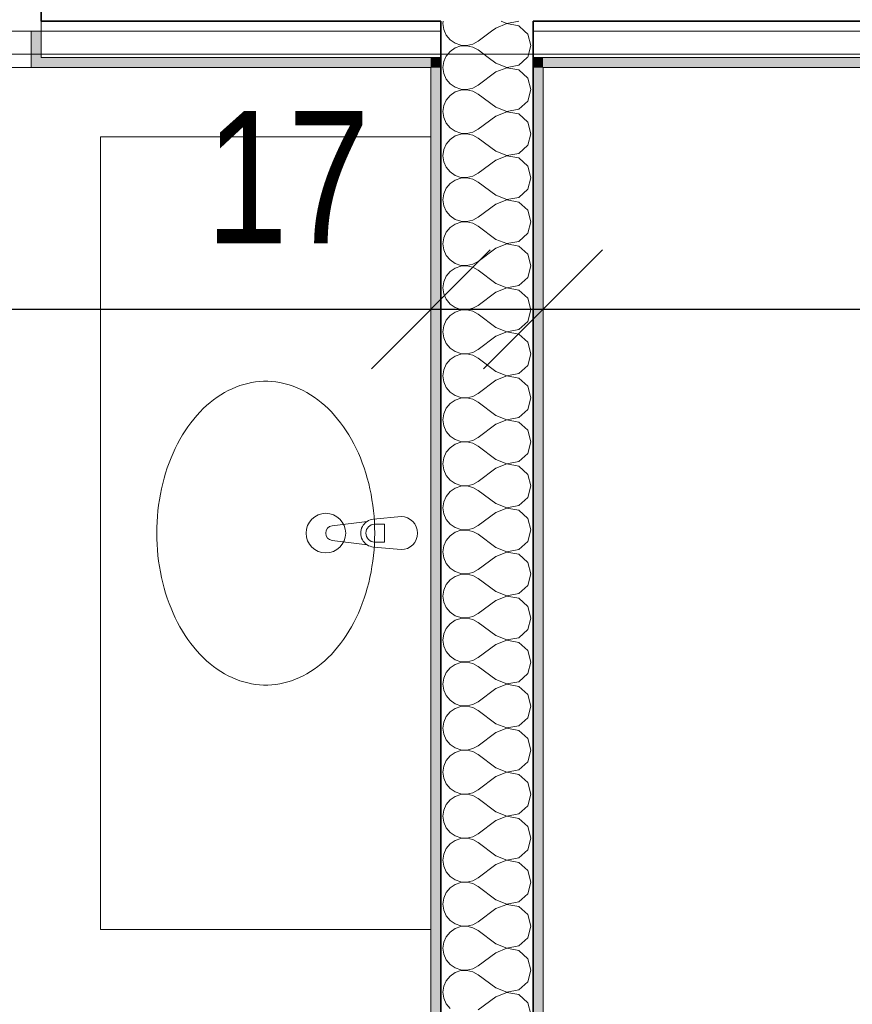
# Model space of a CAD drawing. Header units: centimetres. Extents: x -7.1 to 26.5, y -14.7 to 18.1.
# Tile 179 of 186: x 18 to 19.3, y 9.3 to 10.8. Entities that reach past the tile are written whole.
import ezdxf

# ---------------------------------------------------------------- set-up
doc = ezdxf.new("R2010")
doc.units = ezdxf.units.CM
doc.header["$LTSCALE"] = 10
doc.header["$PDMODE"] = 65
doc.linetypes.add('AUSGEZOGEN', pattern=[0])
for name, color, linetype in [('XR$1$010 Fenêtres', 7, 'Continuous'), ('XR$1$010 Murs extérieurs', 7, 'Continuous'), ('XR$1$010 Murs extérieurs – Lignes de séparation des couches', 7, 'Continuous'), ('XR$1$015 Murs intérieurs', 7, 'Continuous'), ('XR$1$015 Murs intérieurs – Lignes de séparation des couches', 7, 'Continuous'), ('XR$1$030 Chapes', 7, 'Continuous'), ('XR$1$065 Mobilier installé', 7, 'Continuous'), ('XR$1$080 Définition des locaux – Contour', 7, 'Continuous'), ('XR$2$105 Cotations100', 7, 'Continuous'), ('XR$3$010 Murs extérieurs – Hachures des composants', 7, 'Continuous'), ('XR$3$015 Murs intérieurs – Hachures des composants', 7, 'Continuous')]:
    doc.layers.add(name, color=color, linetype=linetype)
doc.styles.add('ARIAL', font='arial.ttf')
doc.dimstyles.new('DIMSTYLE_3', dxfattribs={"dimtxt": 0.2, "dimasz": 0.3, "dimexe": 0, "dimexo": 0, "dimgap": 0.1, "dimtad": 2, "dimrnd": 0.005, "dimzin": 4, "dimdsep": 46, "dimtxsty": 'ARIAL', "dimblk1": 'ALL_ML_STRICH', "dimblk2": 'ALL_ML_STRICH', "dimsah": 1, "dimcen": 0, "dimclrd": 7, "dimclre": 7, "dimclrt": 7, "dimadec": 0, "dimazin": 0, "dimtfac": 1, "dimtdec": 0, "dimtix": 1, "dimtmove": 2, "dimatfit": 3, "dimfxl": 0, "dimtzin": 0, "dimlwd": 0, "dimlwe": 18, "dimarcsym": 0})
doc.dimstyles.new('DIMSTYLE_7', dxfattribs={"dimtxt": 0.2, "dimasz": 0.3, "dimexe": 0, "dimexo": 0, "dimgap": 0.1, "dimtad": 2, "dimdec": 1, "dimlfac": 100, "dimrnd": 0.5, "dimzin": 4, "dimdsep": 46, "dimtxsty": 'ARIAL', "dimblk1": 'ALL_ML_STRICH', "dimblk2": 'ALL_ML_STRICH', "dimsah": 1, "dimcen": 0, "dimclrd": 7, "dimclre": 7, "dimclrt": 7, "dimadec": 0, "dimazin": 0, "dimtfac": 1, "dimtdec": 0, "dimtix": 1, "dimtmove": 2, "dimatfit": 3, "dimfxl": 0, "dimtvp": 1.2, "dimtzin": 0, "dimlwd": 0, "dimlwe": 18, "dimarcsym": 0})
pattern_1 = [(0, (1500, 1500), (750, 750), [750, -750]), (90, (1500, 1500), (-750, 750), [750, -750])]

# ---------------------------------------------------------------- blocks, each defined once
blk = doc.blocks.new('COMPLEXOBJECT_31')
at = {"layer": 'XR$1$065 Mobilier installé', "color": 8, "linetype": 'AUSGEZOGEN', "lineweight": 13, "transparency": 33554687}
for p, q in [((18.5448, 10.0495), (18.5868, 10.0535)), ((18.4824, 10.0396), (18.5353, 10.0462)), ((18.5353, 10.0108), (18.4824, 10.0174)), ((18.5868, 10.0035), (18.5448, 10.0075))]:
    blk.add_line(p, q, dxfattribs=at)
for centre, radius, start, end in [((18.5467, 10.0285), 0.0211, 95.1696, 122.771), ((18.5868, 10.0285), 0.025, 270, 90), ((18.4838, 10.0285), 0.0112, 97.1389, 262.8611), ((18.5467, 10.0285), 0.0211, 237.229, 264.8304)]:
    blk.add_arc(centre, radius, start, end, dxfattribs=at)
blk = doc.blocks.new('ALL_ML_STRICH')
at = {"color": 0, "linetype": 'ByBlock', "lineweight": -2}
for p, q in [((0, -0.5), (0, 0.5)), ((-0.3, -0.3), (0.3, 0.3)), ((-1, 0), (0.5, 0))]:
    blk.add_line(p, q, dxfattribs=at)
blk = doc.blocks.new('*D191')
at = {"layer": 'DEFPOINTS', "color": 7, "linetype": 'AUSGEZOGEN', "lineweight": 18, "transparency": 16777216}
for p in [(15.2618, 10.3675), (18.6318, 10.3675), (15.2618, 10.3025)]:
    blk.add_point(p, dxfattribs=at)
at = {"layer": 'XR$2$105 Cotations100', "color": 7, "linetype": 'AUSGEZOGEN', "lineweight": -2, "transparency": 16777216}
for p, q in [((15.2618, 10.3675), (15.2618, 10.3675)), ((15.2618, 10.3675), (18.6318, 10.3675)), ((18.6318, 10.3675), (18.6318, 10.3675))]:
    blk.add_line(p, q, dxfattribs=at)
at = {"layer": 'XR$2$105 Cotations100', "color": 7, "linetype": 'AUSGEZOGEN', "lineweight": 18, "transparency": 16777216, "xscale": 0.3, "yscale": 0.3, "zscale": 0.3, "rotation": 180}
blk.add_blockref('ALL_ML_STRICH', (15.2618, 10.3675), dxfattribs=at)
at = {"layer": 'XR$2$105 Cotations100', "color": 7, "linetype": 'AUSGEZOGEN', "lineweight": 18, "transparency": 16777216, "xscale": 0.3, "yscale": 0.3, "zscale": 0.3}
blk.add_blockref('ALL_ML_STRICH', (18.6318, 10.3675), dxfattribs=at)
at = {"layer": 'XR$2$105 Cotations100', "color": 7, "linetype": 'AUSGEZOGEN', "lineweight": 18, "transparency": 16777216, "insert": (16.9583, 10.5711), "char_height": 0.2, "width": 0.64, "attachment_point": 5, "style": 'ARIAL'}
blk.add_mtext('\\W0.80;\\A1;{\\A1;{3.37\\H0.132000;\\S^ ;}}', dxfattribs=at)
blk = doc.blocks.new('*D192')
at = {"layer": 'DEFPOINTS', "color": 7, "linetype": 'AUSGEZOGEN', "lineweight": 18, "transparency": 16777216}
for p in [(18.6318, 10.3675), (18.6318, 10.3675), (18.8018, 10.3675)]:
    blk.add_point(p, dxfattribs=at)
at = {"layer": 'XR$2$105 Cotations100', "color": 7, "linetype": 'AUSGEZOGEN', "lineweight": -2, "transparency": 16777216}
for p, q in [((18.6318, 10.3675), (18.6318, 10.3675)), ((18.6318, 10.3675), (18.8018, 10.3675)), ((18.8018, 10.3675), (18.8018, 10.3675))]:
    blk.add_line(p, q, dxfattribs=at)
at = {"layer": 'XR$2$105 Cotations100', "color": 7, "linetype": 'AUSGEZOGEN', "lineweight": 18, "transparency": 16777216, "xscale": 0.3, "yscale": 0.3, "zscale": 0.3, "rotation": 180}
blk.add_blockref('ALL_ML_STRICH', (18.6318, 10.3675), dxfattribs=at)
at = {"layer": 'XR$2$105 Cotations100', "color": 7, "linetype": 'AUSGEZOGEN', "lineweight": 18, "transparency": 16777216, "xscale": 0.3, "yscale": 0.3, "zscale": 0.3}
blk.add_blockref('ALL_ML_STRICH', (18.8018, 10.3675), dxfattribs=at)
at = {"layer": 'XR$2$105 Cotations100', "color": 7, "linetype": 'AUSGEZOGEN', "lineweight": 18, "transparency": 16777216, "insert": (18.4153, 10.5675), "char_height": 0.2, "width": 0.64, "attachment_point": 5, "style": 'ARIAL'}
blk.add_mtext('\\W0.80;\\A1;{\\A1;{17\\H0.132000;\\S^ ;}}', dxfattribs=at)
blk = doc.blocks.new('*D193')
at = {"layer": 'DEFPOINTS', "color": 7, "linetype": 'AUSGEZOGEN', "lineweight": 18, "transparency": 16777216}
for p in [(22.6218, 10.3825), (18.8018, 10.3675), (18.8018, 10.3675)]:
    blk.add_point(p, dxfattribs=at)
at = {"layer": 'XR$2$105 Cotations100', "color": 7, "linetype": 'AUSGEZOGEN', "lineweight": -2, "transparency": 16777216}
for p, q in [((18.8018, 10.3675), (18.8018, 10.3675)), ((18.8018, 10.3675), (22.6218, 10.3675)), ((22.6218, 10.3675), (22.6218, 10.3675))]:
    blk.add_line(p, q, dxfattribs=at)
at = {"layer": 'XR$2$105 Cotations100', "color": 7, "linetype": 'AUSGEZOGEN', "lineweight": 18, "transparency": 16777216, "xscale": 0.3, "yscale": 0.3, "zscale": 0.3, "rotation": 180}
blk.add_blockref('ALL_ML_STRICH', (18.8018, 10.3675), dxfattribs=at)
at = {"layer": 'XR$2$105 Cotations100', "color": 7, "linetype": 'AUSGEZOGEN', "lineweight": 18, "transparency": 16777216, "xscale": 0.3, "yscale": 0.3, "zscale": 0.3}
blk.add_blockref('ALL_ML_STRICH', (22.6218, 10.3675), dxfattribs=at)
at = {"layer": 'XR$2$105 Cotations100', "color": 7, "linetype": 'AUSGEZOGEN', "lineweight": 18, "transparency": 16777216, "insert": (20.7241, 10.5711), "char_height": 0.2, "width": 0.64, "attachment_point": 5, "style": 'ARIAL'}
blk.add_mtext('\\W0.80;\\A1;{\\A1;{3.82\\H0.132000;\\S^ ;}}', dxfattribs=at)
blk = doc.blocks.new('COMPLEXOBJECT_210')
at = {"layer": 'XR$3$015 Murs intérieurs – Hachures des composants', "color": 8, "linetype": 'AUSGEZOGEN', "lineweight": 13, "transparency": 33554687}
for p, q in [((18.654, 10.7485), (18.6514, 10.7424)), ((18.7301, 10.74), (18.7188, 10.7485)), ((18.765, 10.7369), (18.7778, 10.7485)), ((18.6514, 10.7424), (18.6501, 10.7335)), ((18.7301, 10.74), (18.747, 10.7335)), ((18.7473, 10.7335), (18.765, 10.7369))]:
    blk.add_line(p, q, dxfattribs=at)
blk = doc.blocks.new('COMPLEXOBJECT_211')
at = {"layer": 'XR$3$015 Murs intérieurs – Hachures des composants', "color": 8, "linetype": 'AUSGEZOGEN', "lineweight": 13, "transparency": 33554687}
for p, q in [((18.6524, 10.7885), (18.6551, 10.7825)), ((18.6551, 10.7825), (18.6609, 10.7754)), ((18.7237, 10.7885), (18.7034, 10.7733)), ((18.7785, 10.7842), (18.7737, 10.7885)), ((18.7834, 10.7667), (18.7785, 10.7842)), ((18.6609, 10.7754), (18.6685, 10.7702)), ((18.6685, 10.7702), (18.6772, 10.7672)), ((18.6772, 10.7661), (18.6685, 10.7631)), ((18.6772, 10.7672), (18.6864, 10.7668)), ((18.6864, 10.7665), (18.6772, 10.7661)), ((18.6864, 10.7668), (18.6954, 10.7689)), ((18.6954, 10.7645), (18.6864, 10.7665)), ((18.6954, 10.7689), (18.7034, 10.7733)), ((18.7034, 10.76), (18.6954, 10.7645)), ((18.7785, 10.7491), (18.7834, 10.7667)), ((18.6551, 10.7509), (18.654, 10.7485)), ((18.6609, 10.7579), (18.6551, 10.7509)), ((18.6685, 10.7631), (18.6609, 10.7579)), ((18.7188, 10.7485), (18.7034, 10.76)), ((18.7778, 10.7485), (18.7785, 10.7491))]:
    blk.add_line(p, q, dxfattribs=at)
blk = doc.blocks.new('COMPLEXOBJECT_212')
at = {"layer": 'XR$3$015 Murs intérieurs – Hachures des composants', "color": 8, "linetype": 'AUSGEZOGEN', "lineweight": 13, "transparency": 33554687}
for p, q in [((18.6506, 10.8035), (18.6501, 10.8)), ((18.6501, 10.8), (18.6514, 10.7909)), ((18.7301, 10.7933), (18.7237, 10.7885)), ((18.7471, 10.7999), (18.7301, 10.7933)), ((18.7383, 10.8035), (18.7471, 10.8001)), ((18.7471, 10.8001), (18.7649, 10.8035)), ((18.765, 10.7965), (18.7471, 10.7999)), ((18.7737, 10.7885), (18.765, 10.7965)), ((18.6514, 10.7909), (18.6524, 10.7885))]:
    blk.add_line(p, q, dxfattribs=at)
blk = doc.blocks.new('COMPLEXOBJECT_220')
at = {"layer": 'XR$3$015 Murs intérieurs – Hachures des composants', "color": 8, "linetype": 'AUSGEZOGEN', "lineweight": 13, "transparency": 33554687}
for p, q in [((18.6501, 10.7335), (18.6501, 10.7333)), ((18.747, 10.7335), (18.7471, 10.7335)), ((18.7471, 10.7335), (18.7473, 10.7335)), ((18.6501, 10.7333), (18.6514, 10.7242)), ((18.6514, 10.7242), (18.6551, 10.7158)), ((18.7301, 10.7267), (18.7034, 10.7067)), ((18.7471, 10.7332), (18.7301, 10.7267)), ((18.765, 10.7298), (18.7471, 10.7332)), ((18.7785, 10.7175), (18.765, 10.7298)), ((18.6551, 10.7158), (18.6609, 10.7087)), ((18.6609, 10.7087), (18.6685, 10.7035)), ((18.6954, 10.7022), (18.7034, 10.7067)), ((18.7834, 10.7), (18.7785, 10.7175)), ((18.6609, 10.6913), (18.6551, 10.6842)), ((18.6685, 10.6965), (18.6609, 10.6913)), ((18.6685, 10.7035), (18.6772, 10.7006)), ((18.6772, 10.6994), (18.6685, 10.6965)), ((18.6772, 10.7006), (18.6864, 10.7001)), ((18.6864, 10.6999), (18.6772, 10.6994)), ((18.6864, 10.7001), (18.6954, 10.7022)), ((18.6954, 10.6978), (18.6864, 10.6999)), ((18.7034, 10.6933), (18.6954, 10.6978)), ((18.7301, 10.6733), (18.7034, 10.6933)), ((18.7785, 10.6825), (18.7834, 10.7)), ((18.6514, 10.6758), (18.6501, 10.6667)), ((18.6551, 10.6842), (18.6514, 10.6758)), ((18.765, 10.6702), (18.7785, 10.6825)), ((18.6501, 10.6667), (18.6514, 10.6576)), ((18.7301, 10.66), (18.7034, 10.64)), ((18.7301, 10.6733), (18.7471, 10.6668)), ((18.7471, 10.6665), (18.7301, 10.66)), ((18.7471, 10.6668), (18.765, 10.6702)), ((18.765, 10.6631), (18.7471, 10.6665)), ((18.7785, 10.6509), (18.765, 10.6631)), ((18.6514, 10.6576), (18.6551, 10.6491)), ((18.6551, 10.6491), (18.6609, 10.6421)), ((18.7834, 10.6333), (18.7785, 10.6509)), ((18.6609, 10.6421), (18.6685, 10.6369)), ((18.6685, 10.6298), (18.6609, 10.6246)), ((18.6685, 10.6369), (18.6772, 10.6339)), ((18.6772, 10.6328), (18.6685, 10.6298)), ((18.6772, 10.6339), (18.6864, 10.6335)), ((18.6864, 10.6332), (18.6772, 10.6328)), ((18.6864, 10.6335), (18.6954, 10.6355)), ((18.6954, 10.6311), (18.6864, 10.6332)), ((18.6954, 10.6355), (18.7034, 10.64)), ((18.7034, 10.6267), (18.6954, 10.6311)), ((18.7785, 10.6158), (18.7834, 10.6333)), ((18.6551, 10.6175), (18.6514, 10.6091)), ((18.6609, 10.6246), (18.6551, 10.6175)), ((18.7301, 10.6067), (18.7034, 10.6267)), ((18.765, 10.6035), (18.7785, 10.6158)), ((18.6514, 10.6091), (18.6501, 10.6)), ((18.6501, 10.6), (18.6514, 10.5909)), ((18.7301, 10.6067), (18.7471, 10.6001)), ((18.7471, 10.5999), (18.7301, 10.5933)), ((18.7471, 10.6001), (18.765, 10.6035)), ((18.765, 10.5965), (18.7471, 10.5999)), ((18.6514, 10.5909), (18.6551, 10.5825)), ((18.7301, 10.5933), (18.7034, 10.5733)), ((18.7785, 10.5842), (18.765, 10.5965)), ((18.6551, 10.5825), (18.6609, 10.5754)), ((18.6609, 10.5754), (18.6685, 10.5702)), ((18.6685, 10.5702), (18.6772, 10.5672)), ((18.6954, 10.5689), (18.7034, 10.5733)), ((18.7834, 10.5667), (18.7785, 10.5842)), ((18.6609, 10.5579), (18.6551, 10.5509)), ((18.6685, 10.5631), (18.6609, 10.5579)), ((18.6772, 10.5661), (18.6685, 10.5631)), ((18.6772, 10.5672), (18.6864, 10.5668)), ((18.6864, 10.5665), (18.6772, 10.5661)), ((18.6864, 10.5668), (18.6954, 10.5689)), ((18.6954, 10.5645), (18.6864, 10.5665)), ((18.7034, 10.56), (18.6954, 10.5645)), ((18.7301, 10.54), (18.7034, 10.56)), ((18.7785, 10.5491), (18.7834, 10.5667)), ((18.6514, 10.5424), (18.6501, 10.5333)), ((18.6551, 10.5509), (18.6514, 10.5424)), ((18.7301, 10.54), (18.7471, 10.5335)), ((18.765, 10.5369), (18.7785, 10.5491)), ((18.6501, 10.5333), (18.6514, 10.5242)), ((18.7301, 10.5267), (18.7034, 10.5067)), ((18.7471, 10.5332), (18.7301, 10.5267)), ((18.7471, 10.5335), (18.765, 10.5369)), ((18.765, 10.5298), (18.7471, 10.5332)), ((18.7785, 10.5175), (18.765, 10.5298)), ((18.6514, 10.5242), (18.6551, 10.5158)), ((18.6551, 10.5158), (18.6609, 10.5087)), ((18.7834, 10.5), (18.7785, 10.5175)), ((18.6609, 10.5087), (18.6685, 10.5035)), ((18.6685, 10.4965), (18.6609, 10.4913)), ((18.6685, 10.5035), (18.6772, 10.5006)), ((18.6772, 10.4994), (18.6685, 10.4965)), ((18.6772, 10.5006), (18.6864, 10.5001)), ((18.6864, 10.4999), (18.6772, 10.4994)), ((18.6864, 10.5001), (18.6954, 10.5022)), ((18.6954, 10.4978), (18.6864, 10.4999)), ((18.6954, 10.5022), (18.7034, 10.5067)), ((18.7034, 10.4933), (18.6954, 10.4978)), ((18.7785, 10.4825), (18.7834, 10.5)), ((18.6551, 10.4842), (18.6514, 10.4758)), ((18.6609, 10.4913), (18.6551, 10.4842)), ((18.7301, 10.4733), (18.7034, 10.4933)), ((18.765, 10.4702), (18.7785, 10.4825)), ((18.6514, 10.4758), (18.6501, 10.4667)), ((18.6501, 10.4667), (18.6514, 10.4576)), ((18.7301, 10.4733), (18.7471, 10.4668)), ((18.7471, 10.4665), (18.7301, 10.46)), ((18.7471, 10.4668), (18.765, 10.4702)), ((18.765, 10.4631), (18.7471, 10.4665)), ((18.6514, 10.4576), (18.6551, 10.4491)), ((18.7301, 10.46), (18.7034, 10.44)), ((18.7785, 10.4509), (18.765, 10.4631)), ((18.7834, 10.4333), (18.7785, 10.4509)), ((18.6551, 10.4491), (18.6609, 10.4421)), ((18.6609, 10.4421), (18.6685, 10.4369)), ((18.6685, 10.4369), (18.6772, 10.4339)), ((18.6864, 10.4335), (18.6954, 10.4355)), ((18.6954, 10.4355), (18.7034, 10.44)), ((18.6609, 10.4246), (18.6551, 10.4175)), ((18.6685, 10.4298), (18.6609, 10.4246)), ((18.6772, 10.4328), (18.6685, 10.4298)), ((18.6772, 10.4339), (18.6864, 10.4335)), ((18.6864, 10.4332), (18.6772, 10.4328)), ((18.6954, 10.4311), (18.6864, 10.4332)), ((18.7034, 10.4267), (18.6954, 10.4311)), ((18.7301, 10.4067), (18.7034, 10.4267)), ((18.7785, 10.4158), (18.7834, 10.4333)), ((18.6514, 10.4091), (18.6501, 10.4)), ((18.6551, 10.4175), (18.6514, 10.4091)), ((18.7301, 10.4067), (18.7471, 10.4001)), ((18.765, 10.4035), (18.7785, 10.4158)), ((18.6501, 10.4), (18.6514, 10.3909)), ((18.6514, 10.3909), (18.6551, 10.3825)), ((18.7301, 10.3933), (18.7034, 10.3733)), ((18.7471, 10.3999), (18.7301, 10.3933)), ((18.7471, 10.4001), (18.765, 10.4035)), ((18.765, 10.3965), (18.7471, 10.3999)), ((18.7785, 10.3842), (18.765, 10.3965)), ((18.6551, 10.3825), (18.6609, 10.3754)), ((18.7834, 10.3667), (18.7785, 10.3842)), ((18.6609, 10.3754), (18.6685, 10.3702)), ((18.6685, 10.3631), (18.6609, 10.3579)), ((18.6685, 10.3702), (18.6772, 10.3672)), ((18.6772, 10.3661), (18.6685, 10.3631)), ((18.6772, 10.3672), (18.6864, 10.3668)), ((18.6864, 10.3665), (18.6772, 10.3661)), ((18.6864, 10.3668), (18.6954, 10.3689)), ((18.6954, 10.3645), (18.6864, 10.3665)), ((18.6954, 10.3689), (18.7034, 10.3733)), ((18.7034, 10.36), (18.6954, 10.3645)), ((18.7785, 10.3491), (18.7834, 10.3667)), ((18.6551, 10.3509), (18.6514, 10.3424)), ((18.6609, 10.3579), (18.6551, 10.3509)), ((18.7301, 10.34), (18.7034, 10.36)), ((18.765, 10.3369), (18.7785, 10.3491)), ((18.6514, 10.3424), (18.6501, 10.3333)), ((18.6501, 10.3333), (18.6514, 10.3242)), ((18.7301, 10.34), (18.7471, 10.3335)), ((18.7471, 10.3332), (18.7301, 10.3267)), ((18.7471, 10.3335), (18.765, 10.3369)), ((18.765, 10.3298), (18.7471, 10.3332)), ((18.6514, 10.3242), (18.6551, 10.3158)), ((18.7301, 10.3267), (18.7034, 10.3067)), ((18.7785, 10.3175), (18.765, 10.3298)), ((18.7834, 10.3), (18.7785, 10.3175)), ((18.6551, 10.3158), (18.6609, 10.3087)), ((18.6609, 10.3087), (18.6685, 10.3035)), ((18.6685, 10.3035), (18.6772, 10.3006)), ((18.6864, 10.3001), (18.6954, 10.3022)), ((18.6954, 10.3022), (18.7034, 10.3067)), ((18.6609, 10.2913), (18.6551, 10.2842)), ((18.6685, 10.2965), (18.6609, 10.2913)), ((18.6772, 10.2994), (18.6685, 10.2965)), ((18.6772, 10.3006), (18.6864, 10.3001)), ((18.6864, 10.2999), (18.6772, 10.2994)), ((18.6954, 10.2978), (18.6864, 10.2999)), ((18.7034, 10.2933), (18.6954, 10.2978)), ((18.7301, 10.2733), (18.7034, 10.2933)), ((18.7785, 10.2825), (18.7834, 10.3)), ((18.6514, 10.2758), (18.6501, 10.2667)), ((18.6551, 10.2842), (18.6514, 10.2758)), ((18.7301, 10.2733), (18.7471, 10.2668)), ((18.765, 10.2702), (18.7785, 10.2825)), ((18.6501, 10.2667), (18.6514, 10.2576)), ((18.6514, 10.2576), (18.6551, 10.2491)), ((18.7301, 10.26), (18.7034, 10.24)), ((18.7471, 10.2665), (18.7301, 10.26)), ((18.7471, 10.2668), (18.765, 10.2702)), ((18.765, 10.2631), (18.7471, 10.2665)), ((18.7785, 10.2509), (18.765, 10.2631)), ((18.6551, 10.2491), (18.6609, 10.2421)), ((18.6609, 10.2421), (18.6685, 10.2369)), ((18.7834, 10.2333), (18.7785, 10.2509)), ((18.6685, 10.2298), (18.6609, 10.2246)), ((18.6685, 10.2369), (18.6772, 10.2339)), ((18.6772, 10.2328), (18.6685, 10.2298)), ((18.6772, 10.2339), (18.6864, 10.2335)), ((18.6864, 10.2332), (18.6772, 10.2328)), ((18.6864, 10.2335), (18.6954, 10.2355)), ((18.6954, 10.2311), (18.6864, 10.2332)), ((18.6954, 10.2355), (18.7034, 10.24)), ((18.7034, 10.2267), (18.6954, 10.2311)), ((18.7301, 10.2067), (18.7034, 10.2267)), ((18.7785, 10.2158), (18.7834, 10.2333)), ((18.6551, 10.2175), (18.6514, 10.2091)), ((18.6609, 10.2246), (18.6551, 10.2175)), ((18.765, 10.2035), (18.7785, 10.2158)), ((18.6514, 10.2091), (18.6501, 10.2)), ((18.6501, 10.2), (18.6514, 10.1909)), ((18.7301, 10.2067), (18.7471, 10.2001)), ((18.7471, 10.1999), (18.7301, 10.1933)), ((18.7471, 10.2001), (18.765, 10.2035)), ((18.765, 10.1965), (18.7471, 10.1999)), ((18.6514, 10.1909), (18.6551, 10.1825)), ((18.6551, 10.1825), (18.6609, 10.1754)), ((18.7301, 10.1933), (18.7034, 10.1733)), ((18.7785, 10.1842), (18.765, 10.1965)), ((18.7834, 10.1667), (18.7785, 10.1842)), ((18.6609, 10.1754), (18.6685, 10.1702)), ((18.6685, 10.1702), (18.6772, 10.1672)), ((18.6772, 10.1672), (18.6864, 10.1668)), ((18.6864, 10.1668), (18.6954, 10.1689)), ((18.6954, 10.1689), (18.7034, 10.1733)), ((18.6609, 10.1579), (18.6551, 10.1509)), ((18.6685, 10.1631), (18.6609, 10.1579)), ((18.6772, 10.1661), (18.6685, 10.1631)), ((18.6864, 10.1665), (18.6772, 10.1661)), ((18.6954, 10.1645), (18.6864, 10.1665)), ((18.7034, 10.16), (18.6954, 10.1645)), ((18.7301, 10.14), (18.7034, 10.16)), ((18.7785, 10.1491), (18.7834, 10.1667)), ((18.6514, 10.1424), (18.6501, 10.1333)), ((18.6551, 10.1509), (18.6514, 10.1424)), ((18.7301, 10.14), (18.7471, 10.1335)), ((18.765, 10.1369), (18.7785, 10.1491)), ((18.6501, 10.1333), (18.6514, 10.1242)), ((18.6514, 10.1242), (18.6551, 10.1158)), ((18.7301, 10.1267), (18.7034, 10.1067)), ((18.7471, 10.1332), (18.7301, 10.1267)), ((18.7471, 10.1335), (18.765, 10.1369)), ((18.765, 10.1298), (18.7471, 10.1332)), ((18.7785, 10.1175), (18.765, 10.1298)), ((18.6551, 10.1158), (18.6609, 10.1087)), ((18.6609, 10.1087), (18.6685, 10.1035)), ((18.7834, 10.1), (18.7785, 10.1175)), ((18.6685, 10.0965), (18.6609, 10.0913)), ((18.6685, 10.1035), (18.6772, 10.1006)), ((18.6772, 10.0994), (18.6685, 10.0965)), ((18.6772, 10.1006), (18.6864, 10.1001)), ((18.6864, 10.0999), (18.6772, 10.0994)), ((18.6864, 10.1001), (18.6954, 10.1022)), ((18.6954, 10.0978), (18.6864, 10.0999)), ((18.6954, 10.1022), (18.7034, 10.1067)), ((18.7034, 10.0933), (18.6954, 10.0978)), ((18.7301, 10.0733), (18.7034, 10.0933)), ((18.7785, 10.0825), (18.7834, 10.1)), ((18.6551, 10.0842), (18.6514, 10.0758)), ((18.6609, 10.0913), (18.6551, 10.0842)), ((18.765, 10.0702), (18.7785, 10.0825)), ((18.6514, 10.0758), (18.6501, 10.0667)), ((18.6501, 10.0667), (18.6514, 10.0576)), ((18.7301, 10.0733), (18.7471, 10.0668)), ((18.7471, 10.0665), (18.7301, 10.06)), ((18.7471, 10.0668), (18.765, 10.0702)), ((18.765, 10.0631), (18.7471, 10.0665)), ((18.7785, 10.0509), (18.765, 10.0631)), ((18.6514, 10.0576), (18.6551, 10.0491)), ((18.6551, 10.0491), (18.6609, 10.0421)), ((18.7301, 10.06), (18.7034, 10.04)), ((18.7834, 10.0333), (18.7785, 10.0509)), ((18.6609, 10.0421), (18.6685, 10.0369)), ((18.6685, 10.0369), (18.6772, 10.0339)), ((18.6772, 10.0328), (18.6685, 10.0298)), ((18.6772, 10.0339), (18.6864, 10.0335)), ((18.6864, 10.0332), (18.6772, 10.0328)), ((18.6864, 10.0335), (18.6954, 10.0355)), ((18.6954, 10.0311), (18.6864, 10.0332)), ((18.6954, 10.0355), (18.7034, 10.04)), ((18.7785, 10.0158), (18.7834, 10.0333)), ((18.6609, 10.0246), (18.6551, 10.0175)), ((18.6685, 10.0298), (18.6609, 10.0246)), ((18.7034, 10.0267), (18.6954, 10.0311)), ((18.7301, 10.0067), (18.7034, 10.0267)), ((18.6514, 10.0091), (18.6501, 10)), ((18.6551, 10.0175), (18.6514, 10.0091)), ((18.7301, 10.0067), (18.7471, 10.0001)), ((18.7471, 10.0001), (18.765, 10.0035)), ((18.765, 10.0035), (18.7785, 10.0158)), ((18.6501, 10), (18.6514, 9.9909)), ((18.6514, 9.9909), (18.6551, 9.9825)), ((18.7301, 9.9933), (18.7034, 9.9733)), ((18.7471, 9.9999), (18.7301, 9.9933)), ((18.765, 9.9965), (18.7471, 9.9999)), ((18.7785, 9.9842), (18.765, 9.9965)), ((18.6551, 9.9825), (18.6609, 9.9754)), ((18.6609, 9.9754), (18.6685, 9.9702)), ((18.6954, 9.9689), (18.7034, 9.9733)), ((18.7834, 9.9667), (18.7785, 9.9842)), ((18.6685, 9.9631), (18.6609, 9.9579)), ((18.6685, 9.9702), (18.6772, 9.9672)), ((18.6772, 9.9661), (18.6685, 9.9631)), ((18.6772, 9.9672), (18.6864, 9.9668)), ((18.6864, 9.9665), (18.6772, 9.9661)), ((18.6864, 9.9668), (18.6954, 9.9689)), ((18.6954, 9.9645), (18.6864, 9.9665)), ((18.7034, 9.96), (18.6954, 9.9645)), ((18.7301, 9.94), (18.7034, 9.96)), ((18.7785, 9.9491), (18.7834, 9.9667)), ((18.6551, 9.9509), (18.6514, 9.9424)), ((18.6609, 9.9579), (18.6551, 9.9509)), ((18.765, 9.9369), (18.7785, 9.9491)), ((18.6514, 9.9424), (18.6501, 9.9333)), ((18.6501, 9.9333), (18.6514, 9.9242)), ((18.7301, 9.94), (18.7471, 9.9335)), ((18.7471, 9.9332), (18.7301, 9.9267)), ((18.7471, 9.9335), (18.765, 9.9369)), ((18.765, 9.9298), (18.7471, 9.9332)), ((18.7785, 9.9175), (18.765, 9.9298)), ((18.6514, 9.9242), (18.6551, 9.9158)), ((18.6551, 9.9158), (18.6609, 9.9087)), ((18.7301, 9.9267), (18.7034, 9.9067)), ((18.7834, 9.9), (18.7785, 9.9175)), ((18.6609, 9.9087), (18.6685, 9.9035)), ((18.6685, 9.9035), (18.6772, 9.9006)), ((18.6772, 9.8994), (18.6685, 9.8965)), ((18.6772, 9.9006), (18.6864, 9.9001)), ((18.6864, 9.8999), (18.6772, 9.8994)), ((18.6864, 9.9001), (18.6954, 9.9022)), ((18.6954, 9.8978), (18.6864, 9.8999)), ((18.6954, 9.9022), (18.7034, 9.9067)), ((18.7785, 9.8825), (18.7834, 9.9)), ((18.6551, 9.8842), (18.6514, 9.8758)), ((18.6609, 9.8913), (18.6551, 9.8842)), ((18.6685, 9.8965), (18.6609, 9.8913)), ((18.7034, 9.8933), (18.6954, 9.8978)), ((18.7301, 9.8733), (18.7034, 9.8933)), ((18.6514, 9.8758), (18.6501, 9.8667)), ((18.7301, 9.8733), (18.7471, 9.8668)), ((18.7471, 9.8668), (18.765, 9.8702)), ((18.765, 9.8702), (18.7785, 9.8825)), ((18.6501, 9.8667), (18.6514, 9.8576)), ((18.6514, 9.8576), (18.6551, 9.8491)), ((18.7301, 9.86), (18.7034, 9.84)), ((18.7471, 9.8665), (18.7301, 9.86)), ((18.765, 9.8631), (18.7471, 9.8665)), ((18.7785, 9.8509), (18.765, 9.8631)), ((18.6551, 9.8491), (18.6609, 9.8421)), ((18.6609, 9.8421), (18.6685, 9.8369)), ((18.6954, 9.8355), (18.7034, 9.84)), ((18.7834, 9.8333), (18.7785, 9.8509)), ((18.6609, 9.8246), (18.6551, 9.8175)), ((18.6685, 9.8298), (18.6609, 9.8246)), ((18.6685, 9.8369), (18.6772, 9.8339)), ((18.6772, 9.8328), (18.6685, 9.8298)), ((18.6772, 9.8339), (18.6864, 9.8335)), ((18.6864, 9.8332), (18.6772, 9.8328)), ((18.6864, 9.8335), (18.6954, 9.8355)), ((18.6954, 9.8311), (18.6864, 9.8332)), ((18.7034, 9.8267), (18.6954, 9.8311)), ((18.7301, 9.8067), (18.7034, 9.8267)), ((18.7785, 9.8158), (18.7834, 9.8333)), ((18.6551, 9.8175), (18.6514, 9.8091)), ((18.765, 9.8035), (18.7785, 9.8158)), ((18.6514, 9.8091), (18.6501, 9.8)), ((18.6501, 9.8), (18.6514, 9.7909)), ((18.7301, 9.8067), (18.7471, 9.8001)), ((18.7471, 9.7999), (18.7301, 9.7933)), ((18.7471, 9.8001), (18.765, 9.8035)), ((18.765, 9.7965), (18.7471, 9.7999)), ((18.7785, 9.7842), (18.765, 9.7965)), ((18.6514, 9.7909), (18.6551, 9.7825)), ((18.6551, 9.7825), (18.6609, 9.7754)), ((18.7301, 9.7933), (18.7034, 9.7733)), ((18.7834, 9.7667), (18.7785, 9.7842)), ((18.6609, 9.7754), (18.6685, 9.7702)), ((18.6685, 9.7702), (18.6772, 9.7672)), ((18.6772, 9.7661), (18.6685, 9.7631)), ((18.6772, 9.7672), (18.6864, 9.7668)), ((18.6864, 9.7665), (18.6772, 9.7661)), ((18.6864, 9.7668), (18.6954, 9.7689)), ((18.6954, 9.7645), (18.6864, 9.7665)), ((18.6954, 9.7689), (18.7034, 9.7733)), ((18.7034, 9.76), (18.6954, 9.7645)), ((18.7785, 9.7491), (18.7834, 9.7667)), ((18.6551, 9.7509), (18.6514, 9.7424)), ((18.6609, 9.7579), (18.6551, 9.7509)), ((18.6685, 9.7631), (18.6609, 9.7579)), ((18.7301, 9.74), (18.7034, 9.76)), ((18.6514, 9.7424), (18.6501, 9.7333)), ((18.7301, 9.74), (18.7471, 9.7335)), ((18.7471, 9.7335), (18.765, 9.7369)), ((18.765, 9.7369), (18.7785, 9.7491)), ((18.6501, 9.7333), (18.6514, 9.7242)), ((18.6514, 9.7242), (18.6551, 9.7158)), ((18.7301, 9.7267), (18.7034, 9.7067)), ((18.7471, 9.7332), (18.7301, 9.7267)), ((18.765, 9.7298), (18.7471, 9.7332)), ((18.7785, 9.7175), (18.765, 9.7298)), ((18.6551, 9.7158), (18.6609, 9.7087)), ((18.6609, 9.7087), (18.6685, 9.7035)), ((18.6954, 9.7022), (18.7034, 9.7067)), ((18.7834, 9.7), (18.7785, 9.7175)), ((18.6609, 9.6913), (18.6551, 9.6842)), ((18.6685, 9.6965), (18.6609, 9.6913)), ((18.6685, 9.7035), (18.6772, 9.7006)), ((18.6772, 9.6994), (18.6685, 9.6965)), ((18.6772, 9.7006), (18.6864, 9.7001)), ((18.6864, 9.6999), (18.6772, 9.6994)), ((18.6864, 9.7001), (18.6954, 9.7022)), ((18.6954, 9.6978), (18.6864, 9.6999)), ((18.7034, 9.6933), (18.6954, 9.6978)), ((18.7301, 9.6733), (18.7034, 9.6933)), ((18.7785, 9.6825), (18.7834, 9.7)), ((18.6514, 9.6758), (18.6501, 9.6667)), ((18.6551, 9.6842), (18.6514, 9.6758)), ((18.765, 9.6702), (18.7785, 9.6825)), ((18.6501, 9.6667), (18.6514, 9.6576)), ((18.7301, 9.6733), (18.7471, 9.6668)), ((18.7471, 9.6665), (18.7301, 9.66)), ((18.7471, 9.6668), (18.765, 9.6702)), ((18.765, 9.6631), (18.7471, 9.6665)), ((18.7785, 9.6509), (18.765, 9.6631)), ((18.6514, 9.6576), (18.6551, 9.6491)), ((18.6551, 9.6491), (18.6609, 9.6421)), ((18.7301, 9.66), (18.7034, 9.64)), ((18.7834, 9.6333), (18.7785, 9.6509)), ((18.6609, 9.6421), (18.6685, 9.6369)), ((18.6685, 9.6369), (18.6772, 9.6339)), ((18.6772, 9.6328), (18.6685, 9.6298)), ((18.6772, 9.6339), (18.6864, 9.6335)), ((18.6864, 9.6332), (18.6772, 9.6328)), ((18.6864, 9.6335), (18.6954, 9.6355)), ((18.6954, 9.6311), (18.6864, 9.6332)), ((18.6954, 9.6355), (18.7034, 9.64)), ((18.7034, 9.6267), (18.6954, 9.6311)), ((18.7785, 9.6158), (18.7834, 9.6333)), ((18.6551, 9.6175), (18.6514, 9.6091)), ((18.6609, 9.6246), (18.6551, 9.6175)), ((18.6685, 9.6298), (18.6609, 9.6246)), ((18.7301, 9.6067), (18.7034, 9.6267)), ((18.765, 9.6035), (18.7785, 9.6158)), ((18.6514, 9.6091), (18.6501, 9.6)), ((18.7301, 9.6067), (18.7471, 9.6001)), ((18.7471, 9.6001), (18.765, 9.6035)), ((18.6501, 9.6), (18.6514, 9.5909)), ((18.6514, 9.5909), (18.6551, 9.5825)), ((18.7301, 9.5933), (18.7034, 9.5733)), ((18.7471, 9.5999), (18.7301, 9.5933)), ((18.765, 9.5965), (18.7471, 9.5999)), ((18.7785, 9.5842), (18.765, 9.5965)), ((18.6551, 9.5825), (18.6609, 9.5754)), ((18.6609, 9.5754), (18.6685, 9.5702)), ((18.6954, 9.5689), (18.7034, 9.5733)), ((18.7834, 9.5667), (18.7785, 9.5842)), ((18.6609, 9.5579), (18.6551, 9.5509)), ((18.6685, 9.5631), (18.6609, 9.5579)), ((18.6685, 9.5702), (18.6772, 9.5672)), ((18.6772, 9.5661), (18.6685, 9.5631)), ((18.6772, 9.5672), (18.6864, 9.5668)), ((18.6864, 9.5665), (18.6772, 9.5661)), ((18.6864, 9.5668), (18.6954, 9.5689)), ((18.6954, 9.5645), (18.6864, 9.5665)), ((18.7034, 9.56), (18.6954, 9.5645)), ((18.7301, 9.54), (18.7034, 9.56)), ((18.7785, 9.5491), (18.7834, 9.5667)), ((18.6514, 9.5424), (18.6501, 9.5333)), ((18.6551, 9.5509), (18.6514, 9.5424)), ((18.765, 9.5369), (18.7785, 9.5491)), ((18.6501, 9.5333), (18.6514, 9.5242)), ((18.7301, 9.5267), (18.7034, 9.5067)), ((18.7301, 9.54), (18.7471, 9.5335)), ((18.7471, 9.5332), (18.7301, 9.5267)), ((18.7471, 9.5335), (18.765, 9.5369)), ((18.765, 9.5298), (18.7471, 9.5332)), ((18.7785, 9.5175), (18.765, 9.5298)), ((18.6514, 9.5242), (18.6551, 9.5158)), ((18.6551, 9.5158), (18.6609, 9.5087)), ((18.7834, 9.5), (18.7785, 9.5175)), ((18.6609, 9.5087), (18.6685, 9.5035)), ((18.6685, 9.4965), (18.6609, 9.4913)), ((18.6685, 9.5035), (18.6772, 9.5006)), ((18.6772, 9.4994), (18.6685, 9.4965)), ((18.6772, 9.5006), (18.6864, 9.5001)), ((18.6864, 9.4999), (18.6772, 9.4994)), ((18.6864, 9.5001), (18.6954, 9.5022)), ((18.6954, 9.4978), (18.6864, 9.4999)), ((18.6954, 9.5022), (18.7034, 9.5067)), ((18.7034, 9.4933), (18.6954, 9.4978)), ((18.7785, 9.4825), (18.7834, 9.5)), ((18.6551, 9.4842), (18.6514, 9.4758)), ((18.6609, 9.4913), (18.6551, 9.4842)), ((18.7301, 9.4733), (18.7034, 9.4933)), ((18.765, 9.4702), (18.7785, 9.4825)), ((18.6514, 9.4758), (18.6501, 9.4667)), ((18.6501, 9.4667), (18.6514, 9.4576)), ((18.7301, 9.4733), (18.7471, 9.4668)), ((18.7471, 9.4665), (18.7301, 9.46)), ((18.7471, 9.4668), (18.765, 9.4702)), ((18.765, 9.4631), (18.7471, 9.4665)), ((18.6514, 9.4576), (18.6551, 9.4491)), ((18.7301, 9.46), (18.7034, 9.44)), ((18.7785, 9.4509), (18.765, 9.4631)), ((18.6551, 9.4491), (18.6609, 9.4421)), ((18.6609, 9.4421), (18.6685, 9.4369)), ((18.6685, 9.4369), (18.6772, 9.4339)), ((18.6954, 9.4355), (18.7034, 9.44)), ((18.7834, 9.4333), (18.7785, 9.4509)), ((18.6609, 9.4246), (18.6551, 9.4175)), ((18.6685, 9.4298), (18.6609, 9.4246)), ((18.6772, 9.4328), (18.6685, 9.4298)), ((18.6772, 9.4339), (18.6864, 9.4335)), ((18.6864, 9.4332), (18.6772, 9.4328)), ((18.6864, 9.4335), (18.6954, 9.4355)), ((18.6954, 9.4311), (18.6864, 9.4332)), ((18.7034, 9.4267), (18.6954, 9.4311)), ((18.7301, 9.4067), (18.7034, 9.4267)), ((18.7785, 9.4158), (18.7834, 9.4333)), ((18.6514, 9.4091), (18.6501, 9.4)), ((18.6551, 9.4175), (18.6514, 9.4091)), ((18.7301, 9.4067), (18.7471, 9.4001)), ((18.765, 9.4035), (18.7785, 9.4158)), ((18.6501, 9.4), (18.6514, 9.3909)), ((18.7301, 9.3933), (18.7034, 9.3733)), ((18.7471, 9.3999), (18.7301, 9.3933)), ((18.7471, 9.4001), (18.765, 9.4035)), ((18.765, 9.3965), (18.7471, 9.3999)), ((18.7785, 9.3842), (18.765, 9.3965)), ((18.6514, 9.3909), (18.6551, 9.3825)), ((18.6551, 9.3825), (18.6609, 9.3754)), ((18.7834, 9.3667), (18.7785, 9.3842)), ((18.6609, 9.3754), (18.6685, 9.3702)), ((18.6685, 9.3631), (18.6609, 9.3579)), ((18.6685, 9.3702), (18.6772, 9.3672)), ((18.6772, 9.3661), (18.6685, 9.3631)), ((18.6772, 9.3672), (18.6864, 9.3668)), ((18.6864, 9.3665), (18.6772, 9.3661)), ((18.6864, 9.3668), (18.6954, 9.3689)), ((18.6954, 9.3645), (18.6864, 9.3665)), ((18.6954, 9.3689), (18.7034, 9.3733)), ((18.7034, 9.36), (18.6954, 9.3645)), ((18.7785, 9.3491), (18.7834, 9.3667)), ((18.6551, 9.3509), (18.6514, 9.3424)), ((18.6609, 9.3579), (18.6551, 9.3509)), ((18.7301, 9.34), (18.7034, 9.36)), ((18.765, 9.3369), (18.7785, 9.3491)), ((18.6514, 9.3424), (18.6501, 9.3333)), ((18.6501, 9.3333), (18.6514, 9.3242)), ((18.7301, 9.34), (18.7471, 9.3335)), ((18.7471, 9.3332), (18.7301, 9.3267)), ((18.7471, 9.3335), (18.765, 9.3369)), ((18.765, 9.3298), (18.7471, 9.3332)), ((18.6514, 9.3242), (18.6551, 9.3158)), ((18.7301, 9.3267), (18.7034, 9.3067)), ((18.7785, 9.3175), (18.765, 9.3298)), ((18.7834, 9.3), (18.7785, 9.3175)), ((18.6551, 9.3158), (18.6609, 9.3087))]:
    blk.add_line(p, q, dxfattribs=at)

msp = doc.modelspace()

# ---------------------------------------------------------------- hatches: boundary and pattern name
at = {"layer": 'XR$3$010 Murs extérieurs – Hachures des composants', "linetype": 'AUSGEZOGEN', "lineweight": 13, "transparency": 33554687}
h = msp.add_hatch(dxfattribs=at)
h.set_pattern_fill('MUSTER', color=8, scale=750, style=0, pattern_type=2)
h.set_pattern_definition(pattern_1)
h.paths.add_polyline_path([(18.6468, 10.8035), (18.0418, 10.8035), (18.0418, 10.7885), (18.6468, 10.7885)], flags=0)
h = msp.add_hatch(dxfattribs=at)
h.set_pattern_fill('MUSTER', color=8, scale=750, style=0, pattern_type=2)
h.set_pattern_definition(pattern_1)
h.paths.add_polyline_path([(18.7868, 10.7885), (22.6768, 10.7885), (22.6768, 10.8035), (18.7868, 10.8035)], flags=0)
at = {"layer": 'XR$3$010 Murs extérieurs – Hachures des composants', "linetype": 'AUSGEZOGEN', "lineweight": 13, "true_color": 0x202020, "transparency": 33554687}
for points in [[(18.0268, 10.7335), (18.0418, 10.7335), (18.0418, 10.7885), (18.0268, 10.7885)], [(18.0418, 10.7485), (18.0418, 10.7335), (18.6318, 10.7335), (18.6318, 10.7485)], [(18.6318, 10.7335), (18.6468, 10.7335), (18.6468, 10.7485), (18.6318, 10.7485)], [(18.7868, 10.7335), (18.8018, 10.7335), (18.8018, 10.7485), (18.7868, 10.7485)], [(18.8018, 10.7335), (22.6218, 10.7335), (22.6218, 10.7485), (18.8018, 10.7485)]]:
    msp.add_hatch(color=250, dxfattribs=at).paths.add_polyline_path(points)
at = {"layer": 'XR$3$015 Murs intérieurs – Hachures des composants', "linetype": 'AUSGEZOGEN', "lineweight": 13, "true_color": 0x202020, "transparency": 33554687}
for points in [[(18.6468, 8.3635), (18.6468, 10.7335), (18.6318, 10.7335), (18.6318, 8.3635)], [(18.7868, 10.7335), (18.7868, 7.7735), (18.8018, 7.7735), (18.8018, 10.7335)]]:
    msp.add_hatch(color=250, dxfattribs=at).paths.add_polyline_path(points)

# ---------------------------------------------------------------- linework, layer by layer
at = {"layer": 'XR$1$010 Fenêtres', "color": 7, "linetype": 'AUSGEZOGEN', "lineweight": 13, "transparency": 33554687}
for p, q in [((18.0418, 10.8635), (18.0418, 10.8035)), ((18.0418, 10.8635), (18.0418, 10.8035)), ((18.0418, 10.8035), (18.0418, 10.7885)), ((18.0418, 10.8035), (18.0418, 10.7885)), ((17.9418, 10.7885), (18.0418, 10.7885)), ((18.0268, 10.7885), (18.0268, 10.7335)), ((15.8768, 10.7335), (18.0268, 10.7335)), ((18.0418, 10.7335), (18.0268, 10.7335))]:
    msp.add_line(p, q, dxfattribs=at)
at = {"layer": 'XR$1$010 Murs extérieurs', "color": 7, "linetype": 'AUSGEZOGEN', "lineweight": 35, "transparency": 33554687}
msp.add_line((18.0418, 10.8635), (18.0418, 10.8035), dxfattribs=at)
at = {"layer": 'XR$1$010 Murs extérieurs', "color": 7, "linetype": 'AUSGEZOGEN', "lineweight": 18, "transparency": 33554687}
for p, q in [((18.0418, 10.8035), (18.0418, 10.7885)), ((18.0268, 10.7885), (18.0268, 10.7335)), ((18.0418, 10.7335), (18.0268, 10.7335)), ((18.0418, 10.7335), (18.6318, 10.7335)), ((18.8018, 10.7335), (22.6218, 10.7335))]:
    msp.add_line(p, q, dxfattribs=at)
at = {"layer": 'XR$1$010 Murs extérieurs – Lignes de séparation des couches', "color": 7, "linetype": 'AUSGEZOGEN', "lineweight": 35, "transparency": 33554687}
for p, q in [((18.6468, 10.8035), (18.0418, 10.8035)), ((18.6468, 10.8035), (18.6468, 10.7885)), ((18.6468, 10.8035), (18.6468, 10.7885)), ((22.6768, 10.8035), (18.7868, 10.8035)), ((18.7868, 10.7885), (18.7868, 10.8035)), ((18.7868, 10.7885), (18.7868, 10.8035)), ((18.6468, 10.7885), (18.6468, 10.7485)), ((18.6468, 10.7885), (18.6468, 10.7485)), ((18.7868, 10.7485), (18.7868, 10.7885)), ((18.7868, 10.7485), (18.7868, 10.7885)), ((18.6468, 10.7485), (18.6468, 10.7335)), ((18.6468, 10.7485), (18.6468, 10.7335)), ((18.7868, 10.7335), (18.7868, 10.7485)), ((18.7868, 10.7335), (18.7868, 10.7485))]:
    msp.add_line(p, q, dxfattribs=at)
at = {"layer": 'XR$1$010 Murs extérieurs – Lignes de séparation des couches', "color": 7, "linetype": 'AUSGEZOGEN', "lineweight": 18, "transparency": 33554687}
for p, q in [((18.0418, 10.7885), (18.0268, 10.7885)), ((18.0418, 10.7885), (18.6468, 10.7885)), ((18.0418, 10.7485), (18.0418, 10.7885)), ((18.7868, 10.7885), (22.6368, 10.7885)), ((18.0418, 10.7485), (18.6468, 10.7485)), ((18.7868, 10.7485), (22.6218, 10.7485))]:
    msp.add_line(p, q, dxfattribs=at)
at = {"layer": 'XR$1$015 Murs intérieurs', "color": 7, "linetype": 'AUSGEZOGEN', "lineweight": 18, "transparency": 33554687}
for p, q in [((18.6318, 10.7335), (18.6318, 8.3635)), ((18.8018, 7.7735), (18.8018, 10.7335))]:
    msp.add_line(p, q, dxfattribs=at)
at = {"layer": 'XR$1$015 Murs intérieurs – Lignes de séparation des couches', "color": 7, "linetype": 'AUSGEZOGEN', "lineweight": 35, "transparency": 33554687}
for p, q in [((18.6468, 8.3635), (18.6468, 10.7335)), ((18.7868, 8.3485), (18.7868, 10.7335))]:
    msp.add_line(p, q, dxfattribs=at)
at = {"layer": 'XR$1$030 Chapes', "color": 254, "linetype": 'AUSGEZOGEN', "lineweight": 13, "transparency": 33554687}
msp.add_lwpolyline([(2.2618, -3.7865), (22.6418, -3.7865), (22.6418, 10.7535), (14.8918, 10.7535), (14.8918, 6.0735), (10.0118, 6.0735), (10.0118, 8.0099), (10.0118, 10.7535), (2.2618, 10.7535), (2.2618, -3.7865)], close=True, dxfattribs=at)
at = {"layer": 'XR$1$065 Mobilier installé', "color": 8, "linetype": 'AUSGEZOGEN', "lineweight": 13, "transparency": 33554687}
for p, q in [((18.1318, 9.4285), (18.1318, 10.6285)), ((18.1318, 10.6285), (18.6318, 10.6285)), ((18.6318, 9.4285), (18.6318, 10.6285)), ((18.5619, 10.0421), (18.547, 10.0421)), ((18.5619, 10.0149), (18.5619, 10.0421)), ((18.547, 10.0149), (18.5619, 10.0149)), ((18.1318, 9.4285), (18.6318, 9.4285))]:
    msp.add_line(p, q, dxfattribs=at)
msp.add_lwpolyline([(18.5468, 10.0285), (18.5467, 10.037), (18.5463, 10.0455), (18.5458, 10.054), (18.545, 10.0624), (18.544, 10.0708), (18.5427, 10.0791), (18.5413, 10.0873), (18.5396, 10.0955), (18.5377, 10.1036), (18.5356, 10.1116), (18.5333, 10.1195), (18.5308, 10.1272), (18.5281, 10.1348), (18.5252, 10.1423), (18.5221, 10.1496), (18.5187, 10.1567), (18.5153, 10.1637), (18.5116, 10.1705), (18.5077, 10.1771), (18.5037, 10.1835), (18.4995, 10.1896), (18.4952, 10.1956), (18.4907, 10.2013), (18.486, 10.2068), (18.4812, 10.212), (18.4763, 10.217), (18.4712, 10.2218), (18.466, 10.2263), (18.4607, 10.2305), (18.4553, 10.2344), (18.4498, 10.238), (18.4442, 10.2414), (18.4385, 10.2445), (18.4328, 10.2472), (18.4269, 10.2497), (18.421, 10.2519), (18.4151, 10.2538), (18.4091, 10.2553), (18.4031, 10.2566), (18.397, 10.2575), (18.3909, 10.2582), (18.3848, 10.2585), (18.3787, 10.2585), (18.3726, 10.2582), (18.3665, 10.2575), (18.3605, 10.2566), (18.3545, 10.2553), (18.3485, 10.2538), (18.3425, 10.2519), (18.3366, 10.2497), (18.3308, 10.2472), (18.325, 10.2445), (18.3193, 10.2414), (18.3137, 10.238), (18.3082, 10.2344), (18.3028, 10.2305), (18.2975, 10.2263), (18.2923, 10.2218), (18.2873, 10.217), (18.2823, 10.212), (18.2775, 10.2068), (18.2729, 10.2013), (18.2684, 10.1956), (18.264, 10.1896), (18.2598, 10.1835), (18.2558, 10.1771), (18.252, 10.1705), (18.2483, 10.1637), (18.2448, 10.1567), (18.2415, 10.1496), (18.2384, 10.1423), (18.2355, 10.1348), (18.2327, 10.1272), (18.2302, 10.1195), (18.2279, 10.1116), (18.2258, 10.1036), (18.2239, 10.0955), (18.2223, 10.0873), (18.2208, 10.0791), (18.2196, 10.0708), (18.2186, 10.0624), (18.2178, 10.054), (18.2172, 10.0455), (18.2169, 10.037), (18.2168, 10.0285), (18.2169, 10.02), (18.2172, 10.0115), (18.2178, 10.0031), (18.2186, 9.9946), (18.2196, 9.9862), (18.2208, 9.9779), (18.2223, 9.9697), (18.2239, 9.9615), (18.2258, 9.9534), (18.2279, 9.9454), (18.2302, 9.9375), (18.2327, 9.9298), (18.2355, 9.9222), (18.2384, 9.9147), (18.2415, 9.9074), (18.2448, 9.9003), (18.2483, 9.8933), (18.252, 9.8865), (18.2558, 9.8799), (18.2598, 9.8736), (18.264, 9.8674), (18.2684, 9.8614), (18.2729, 9.8557), (18.2775, 9.8502), (18.2823, 9.845), (18.2873, 9.84), (18.2923, 9.8352), (18.2975, 9.8307), (18.3028, 9.8265), (18.3082, 9.8226), (18.3137, 9.819), (18.3193, 9.8156), (18.325, 9.8125), (18.3308, 9.8098), (18.3366, 9.8073), (18.3425, 9.8051), (18.3485, 9.8032), (18.3545, 9.8017), (18.3605, 9.8004), (18.3665, 9.7995), (18.3726, 9.7989), (18.3787, 9.7985), (18.3848, 9.7985), (18.3909, 9.7989), (18.397, 9.7995), (18.4031, 9.8004), (18.4091, 9.8017), (18.4151, 9.8032), (18.421, 9.8051), (18.4269, 9.8073), (18.4328, 9.8098), (18.4385, 9.8125), (18.4442, 9.8156), (18.4498, 9.819), (18.4553, 9.8226), (18.4607, 9.8265), (18.466, 9.8307), (18.4712, 9.8352), (18.4763, 9.84), (18.4812, 9.845), (18.486, 9.8502), (18.4907, 9.8557), (18.4952, 9.8614), (18.4995, 9.8674), (18.5037, 9.8736), (18.5077, 9.8799), (18.5116, 9.8865), (18.5153, 9.8933), (18.5187, 9.9003), (18.5221, 9.9074), (18.5252, 9.9147), (18.5281, 9.9222), (18.5308, 9.9298), (18.5333, 9.9375), (18.5356, 9.9454), (18.5377, 9.9534), (18.5396, 9.9615), (18.5413, 9.9697), (18.5427, 9.9779), (18.544, 9.9862), (18.545, 9.9946), (18.5458, 10.0031), (18.5463, 10.0115), (18.5467, 10.02), (18.5468, 10.0285)], close=True, dxfattribs=at)
msp.add_circle((18.4729, 10.0285), 0.03, dxfattribs=at)
for centre, radius, start, end in [((18.5467, 10.0285), 0.0211, 122.771, 237.229), ((18.547, 10.0285), 0.0136, 90, 270)]:
    msp.add_arc(centre, radius, start, end, dxfattribs=at)
at = {"layer": 'XR$1$080 Définition des locaux – Contour', "color": 8, "linetype": 'AUSGEZOGEN', "lineweight": 13, "transparency": 33554687}
for points in [[(18.6318, 10.7335), (15.2618, 10.7335), (15.2618, 8.3635), (18.6318, 8.3635), (18.6318, 10.7335)], [(22.6215, 10.7335), (18.8018, 10.7335), (18.8018, 6.7835), (22.6215, 6.7835), (22.6215, 10.7335)]]:
    msp.add_lwpolyline(points, close=True, dxfattribs=at)

# ---------------------------------------------------------------- block references
at = {"layer": 'XR$1$065 Mobilier installé', "color": 8, "linetype": 'AUSGEZOGEN', "lineweight": 13, "transparency": 33554687}
msp.add_blockref('COMPLEXOBJECT_31', (0, 0), dxfattribs=at)
at = {"layer": 'XR$3$015 Murs intérieurs – Hachures des composants', "color": 8, "linetype": 'AUSGEZOGEN', "lineweight": 13, "transparency": 33554687}
for name in ['COMPLEXOBJECT_212', 'COMPLEXOBJECT_211', 'COMPLEXOBJECT_210', 'COMPLEXOBJECT_220']:
    msp.add_blockref(name, (0, 0), dxfattribs=at)

# ---------------------------------------------------------------- dimensions: what is measured, and where the dimension line sits
at = {"layer": 'XR$2$105 Cotations100', "color": 7, "linetype": 'AUSGEZOGEN', "lineweight": 18, "transparency": 33554687}
for base, p1, p2, dimstyle, picture, middle in [((18.6318, 10.3675), (15.2618, 10.3675), (18.6318, 10.3675), 'DIMSTYLE_3', '*D191', (16.9583, 10.5711)), ((18.8018, 10.3675), (18.6318, 10.3675), (18.8018, 10.3675), 'DIMSTYLE_7', '*D192', (18.4153, 10.5675)), ((22.6218, 10.3675), (18.8018, 10.3675), (22.6218, 10.3675), 'DIMSTYLE_3', '*D193', (20.7241, 10.5711))]:
    dim = msp.add_linear_dim(base=base, p1=p1, p2=p2, dimstyle=dimstyle, override={"dimpost": '<>', "dimclrd": 7, "dimclre": 7, "dimclrt": 7, "dimlwd": 0, "dimlwe": 18}, dxfattribs=at)
    dim.commit()
    dim.dimension.update_dxf_attribs({"geometry": picture, "text_midpoint": middle, "dimtype": 160})

doc.saveas('drawing.dxf')
